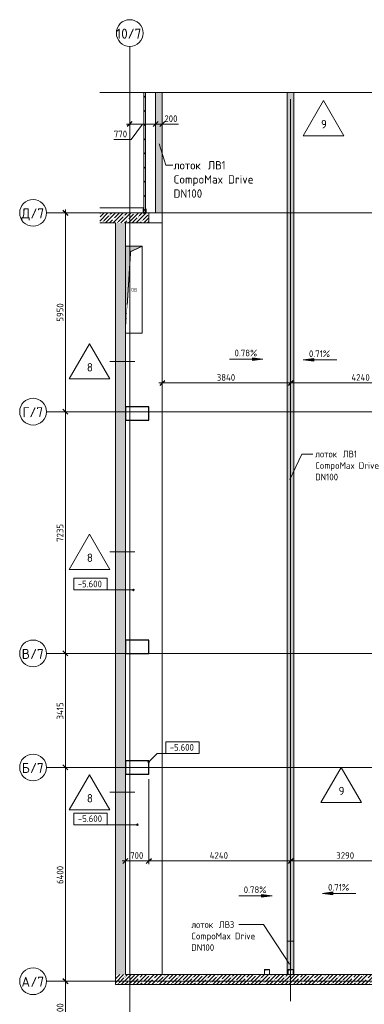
# Model space of a CAD drawing. Header units: millimetres. Extents: x 93132 to 156147, y -10965 to 65044.
# Tile 41 of 58: x 94108 to 104414, y 34510 to 63984. Entities that reach past the tile are written whole.
import ezdxf

# ---------------------------------------------------------------- set-up
doc = ezdxf.new("R2010")
doc.units = ezdxf.units.MM
for name, pattern in [('3_ Штрих_ 1 х 1 мм', [2, 1, -1]), ('4_ Штрихпунктир_ 10 х 2 мм', [14, 10, -2, 0, -2]), ('4_ Штрихпунктир_ 15 х 2 мм', [19, 15, -2, 0, -2])]:
    doc.linetypes.add(name, pattern=pattern)
for name, color, linetype, lineweight in [('A-ANNO-DIMS', 7, 'Continuous', 5), ('A-ANNO-DIMS-100', 7, 'Continuous', 5), ('A-ANNO-NOTE', 7, 'Continuous', 5), ('A-DETL', 7, 'Continuous', 25), ('A-DETL-GENF', 7, 'Continuous', 13), ('A-FLOR', 7, 'Continuous', 13), ('A-FLOR-IDEN', 7, 'Continuous', 5), ('A-GENM', 7, 'Continuous', 13), ('A-WALL', 7, 'Continuous', 13), ('A-WALL-PATT', 7, 'Continuous', 13), ('G-ANNO-DIMS', 7, 'Continuous', 5), ('G-ANNO-TEXT', 7, 'Continuous', 5), ('M-EQPM', 7, 'Continuous', 13), ('S-COLS', 7, 'Continuous', 25), ('S-GRID', 7, 'Continuous', 5), ('S-GRID-IDEN', 7, 'Continuous', 5)]:
    doc.layers.add(name, color=color, linetype=linetype, lineweight=lineweight)
doc.styles.add('GOST Common', font='GOST_Common.ttf', dxfattribs={"height": 100})
doc.styles.add('GOST Common_1', font='GOST_Common.ttf', dxfattribs={"height": 300})
doc.styles.add('GOST Common_2', font='GOST_Common.ttf', dxfattribs={"height": 200})
doc.styles.add('GOST Common_3', font='GOST_Common.ttf', dxfattribs={"height": 250})
doc.dimstyles.new('2_мм', dxfattribs={"dimscale": 304.8, "dimtxt": 201.142999, "dimasz": 0.492126, "dimexe": 0.328084, "dimexo": 0.492126, "dimgap": 0, "dimtad": 1, "dimdec": 0, "dimdsep": 46, "dimtxsty": 'GOST Common_2', "dimblk1": 'OBLIQUE', "dimblk2": 'OBLIQUE', "dimsah": 1, "dimcen": 0.09, "dimdle": 0.328084, "dimadec": 5, "dimazin": 2, "dimtfac": 1, "dimtdec": 4, "dimtix": 1, "dimtmove": 0, "dimatfit": 3, "dimfxl": 1, "dimtvp": 1, "dimtolj": 1, "dimtzin": 0, "dimarcsym": 2})
doc.dimstyles.new('2_мм_1', dxfattribs={"dimscale": 304.8, "dimtxt": 201.142999, "dimasz": 0.492126, "dimexe": 0.328084, "dimexo": 0.492126, "dimgap": 0, "dimtad": 1, "dimdec": 0, "dimdsep": 46, "dimtxsty": 'GOST Common_2', "dimblk1": 'OBLIQUE', "dimblk2": 'OBLIQUE', "dimsah": 1, "dimcen": 0.09, "dimdle": 0.328084, "dimadec": 5, "dimazin": 2, "dimtfac": 1, "dimtdec": 4, "dimtix": 1, "dimtmove": 1, "dimatfit": 3, "dimfxl": 1, "dimtvp": 1, "dimtolj": 1, "dimtzin": 0, "dimarcsym": 2})
pattern_1 = [(45, (0, 0), (-114.04925, 114.04925), []), (45, (114.05, 0), (-114.04925, 114.04925), [201.612, -40.322, 3.353, -36.97])]

# ---------------------------------------------------------------- blocks, each defined once
blk = doc.blocks.new('АР_Канал вертикальный прямоугольный - ОВ-4669002--01_Подвал_МП_часть Г')
at = {"layer": 'A-DETL-GENF'}
blk.add_hatch(color=256, dxfattribs=at).paths.add_polyline_path([(-250, -1300), (-95, 1145), (250, 1300), (-250, 1300), (-250, 685)])
at = {"layer": 'A-DETL-GENF', "linetype": '3_ Штрих_ 1 х 1 мм'}
for p, q in [((250, 1300), (-250, 1300)), ((-250, 1300), (-250, -1300)), ((250, 1300), (-250, 1300)), ((-250, 1300), (-250, -1300)), ((-95, 1145), (250, 1300)), ((-95, 1145), (250, 1300)), ((250, -1300), (250, 1300)), ((-250, -1300), (-95, 1145)), ((-250, -1300), (-95, 1145)), ((-250, -1300), (250, -1300))]:
    blk.add_line(p, q, dxfattribs=at)
at = {"layer": 'M-EQPM'}
for p, q in [((-250, -1300), (-250, 1300)), ((-250, 1300), (250, 1300)), ((250, 1300), (250, -1300)), ((250, -1300), (-250, -1300))]:
    blk.add_line(p, q, dxfattribs=at)
blk = doc.blocks.new('АР_Канал вертикальный прямоугольный - ВК-V12--01_Подвал_МП_часть Г')
at = {"layer": 'A-DETL-GENF'}
blk.add_hatch(color=256, dxfattribs=at).paths.add_polyline_path([(-75, -75), (-60, 60), (75, 75), (-75, 75)])
at = {"layer": 'A-DETL-GENF', "linetype": '3_ Штрих_ 1 х 1 мм'}
for p, q in [((75, 75), (-75, 75)), ((-75, 75), (-75, -75)), ((75, 75), (-75, 75)), ((-75, 75), (-75, -75)), ((-75, -75), (-60, 60)), ((-75, -75), (-60, 60)), ((-60, 60), (75, 75)), ((-60, 60), (75, 75)), ((75, -75), (75, 75))]:
    blk.add_line(p, q, dxfattribs=at)
at = {"layer": 'M-EQPM'}
for p, q in [((-75, -75), (-75, 75)), ((-75, 75), (75, 75)), ((75, 75), (75, -75))]:
    blk.add_line(p, q, dxfattribs=at)
blk = doc.blocks.new('АР_Канал вертикальный прямоугольный - ВК-5405413--01_Подвал_МП_часть Г')
at = {"layer": 'A-DETL-GENF'}
blk.add_hatch(color=256, dxfattribs=at).paths.add_polyline_path([(-75, -75), (-60, 60), (75, 75), (-75, 75)])
at = {"layer": 'A-DETL-GENF', "linetype": '3_ Штрих_ 1 х 1 мм'}
for p, q in [((75, 75), (-75, 75)), ((-75, 75), (-75, -75)), ((75, 75), (-75, 75)), ((-75, 75), (-75, -75)), ((-75, -75), (-60, 60)), ((-75, -75), (-60, 60)), ((-60, 60), (75, 75)), ((-60, 60), (75, 75)), ((75, -75), (75, 75)), ((-75, -75), (75, -75))]:
    blk.add_line(p, q, dxfattribs=at)
at = {"layer": 'M-EQPM'}
for p, q in [((-75, -75), (-75, 75)), ((-75, 75), (75, 75)), ((75, 75), (75, -75)), ((75, -75), (-75, -75))]:
    blk.add_line(p, q, dxfattribs=at)
blk = doc.blocks.new('АР_Лоток - 200х100h_ЛВ1-7518951--01_Подвал_МП_часть Г')
at = {"layer": 'M-EQPM', "true_color": 0xdddddd}
blk.add_hatch(color=254, dxfattribs=at).paths.add_polyline_path([(98370, 58200), (98370, 61800), (98170, 61800), (98170, 58200)])
blk = doc.blocks.new('Уголок противопожарной шторы 2 - Уголок противопожарной шторы 2-7299797--01_Подвал_МП_часть Г')
at = {"layer": 'A-GENM', "true_color": 0x808080}
blk.add_hatch(color=8, dxfattribs=at).paths.add_polyline_path([(97820, 58200), (97820, 58325), (97813, 58325), (97813, 58207), (97747, 58207), (97747, 58325), (97740, 58325), (97740, 58200)])
at = {"layer": 'A-GENM', "lineweight": 25}
for p, q in [((97747, 58325), (97740, 58325)), ((97740, 58325), (97740, 58200)), ((97740, 58200), (97820, 58200)), ((97747, 58207), (97747, 58325)), ((97813, 58207), (97747, 58207)), ((97820, 58325), (97813, 58325)), ((97813, 58325), (97813, 58207)), ((97820, 58200), (97820, 58325))]:
    blk.add_line(p, q, dxfattribs=at)
blk = doc.blocks.new('АР_Лоток - 200х100h_ЛВ1-7518949--01_Подвал_МП_часть Г')
at = {"layer": 'M-EQPM', "true_color": 0xdddddd}
blk.add_hatch(color=254, dxfattribs=at).paths.add_polyline_path([(29775, -100), (29775, 100), (4375, 100), (4375, -100), (28790, -100)])
at = {"layer": 'M-EQPM'}
blk.add_line((29775, -100), (29775, 100), dxfattribs=at)
blk = doc.blocks.new('АР_Лоток - 200х100h_L_1000_с вертик_отводом_ЛВ3-7511687--01_Подвал_МП_часть Г')
at = {"layer": 'M-EQPM', "true_color": 0xdddddd}
blk.add_hatch(color=254, dxfattribs=at).paths.add_polyline_path([(0, -75), (0, -100), (1000, -100), (1000, 100), (0, 100), (0, 75), (150, 75), (150, -75), (135, -75)])
at = {"layer": 'M-EQPM'}
blk.add_line((1000, -100), (1000, 100), dxfattribs=at)
blk = doc.blocks.new('Линия разрыва - М 1_100-2909595--01_Подвал_МП_часть Г')
at = {"layer": 'A-DETL-GENF', "lineweight": 5}
blk.add_line((1485, 0), (26450, 0), dxfattribs=at)
blk = doc.blocks.new('Ось сетки - 8_0 мм-31302--01_Подвал_МП_часть Г')
at = {"layer": 'S-GRID-IDEN'}
blk.add_circle((0, 0), 4, dxfattribs=at)
blk = doc.blocks.new('DIMBLOCK1--01_Подвал_МП_часть Г')
at = {"layer": 'A-ANNO-DIMS-100', "transparency": 16777216}
for p, q in [((98270, 53113), (102210, 53113)), ((98370, 53069), (98370, 53213)), ((98370, 53113), (98370, 53069)), ((102210, 53069), (102210, 53213)), ((102210, 53113), (102210, 53069))]:
    blk.add_line(p, q, dxfattribs=at)
at = {"layer": 'A-ANNO-DIMS-100', "lineweight": 25, "transparency": 16777216}
for p, q in [((98370, 53113), (98295, 53038)), ((98370, 53113), (98445, 53188)), ((102210, 53113), (102135, 53038)), ((102210, 53113), (102285, 53188))]:
    blk.add_line(p, q, dxfattribs=at)
at = {"layer": 'A-ANNO-DIMS-100', "color": 0, "transparency": 16777216, "insert": (100000, 53374), "char_height": 200, "width": 695.48, "attachment_point": 1, "line_spacing_factor": 1.022761, "style": 'GOST Common_2'}
blk.add_mtext('3840', dxfattribs=at)
blk = doc.blocks.new('_Oblique')
at = {"color": 0, "linetype": 'ByBlock', "lineweight": -2}
blk.add_line((-0.5, -0.5), (0.5, 0.5), dxfattribs=at)
blk = doc.blocks.new('DIMBLOCK2--01_Подвал_МП_часть Г')
at = {"layer": 'A-ANNO-DIMS-100', "lineweight": 25, "transparency": 16777216}
for p, q in [((102210, 53113), (102135, 53038)), ((102210, 53113), (102285, 53188)), ((106450, 53113), (106375, 53038)), ((106450, 53113), (106525, 53188))]:
    blk.add_line(p, q, dxfattribs=at)
at = {"layer": 'A-ANNO-DIMS-100', "transparency": 16777216}
for p, q in [((102210, 53069), (102210, 53213)), ((102210, 53113), (106450, 53113)), ((102210, 53113), (102210, 53069)), ((106450, 53069), (106450, 53213)), ((106450, 53113), (106450, 53069))]:
    blk.add_line(p, q, dxfattribs=at)
at = {"layer": 'A-ANNO-DIMS-100', "color": 0, "transparency": 16777216, "insert": (104030, 53374), "char_height": 200, "width": 720.02, "attachment_point": 1, "line_spacing_factor": 1.022761, "style": 'GOST Common_2'}
blk.add_mtext('4240', dxfattribs=at)
blk = doc.blocks.new('DIMBLOCK19--01_Подвал_МП_часть Г')
at = {"layer": 'A-ANNO-DIMS-100', "transparency": 16777216}
for p, q in [((97970, 41250), (97970, 38703)), ((97970, 38803), (97970, 41250)), ((97170, 38803), (97970, 38803)), ((97270, 38759), (97270, 38903)), ((97270, 38803), (97270, 38759))]:
    blk.add_line(p, q, dxfattribs=at)
at = {"layer": 'A-ANNO-DIMS-100', "lineweight": 25, "transparency": 16777216}
for p, q in [((97270, 38803), (97195, 38728)), ((97270, 38803), (97345, 38878)), ((97970, 38803), (97895, 38728)), ((97970, 38803), (98045, 38878))]:
    blk.add_line(p, q, dxfattribs=at)
at = {"layer": 'A-ANNO-DIMS-100', "color": 0, "transparency": 16777216, "insert": (97410, 39065), "char_height": 200, "width": 503.2, "attachment_point": 1, "line_spacing_factor": 1.022761, "style": 'GOST Common_2'}
blk.add_mtext('700', dxfattribs=at)
blk = doc.blocks.new('DIMBLOCK20--01_Подвал_МП_часть Г')
at = {"layer": 'A-ANNO-DIMS-100', "transparency": 16777216}
for p, q in [((97970, 41250), (97970, 38703)), ((97970, 38803), (97970, 41250)), ((97970, 38803), (102210, 38803)), ((102210, 38759), (102210, 38903)), ((102210, 38803), (102210, 38759))]:
    blk.add_line(p, q, dxfattribs=at)
at = {"layer": 'A-ANNO-DIMS-100', "lineweight": 25, "transparency": 16777216}
for p, q in [((97970, 38803), (97895, 38728)), ((97970, 38803), (98045, 38878)), ((102210, 38803), (102135, 38728)), ((102210, 38803), (102285, 38878))]:
    blk.add_line(p, q, dxfattribs=at)
at = {"layer": 'A-ANNO-DIMS-100', "color": 0, "transparency": 16777216, "insert": (99790, 39065), "char_height": 200, "width": 720.02, "attachment_point": 1, "line_spacing_factor": 1.022761, "style": 'GOST Common_2'}
blk.add_mtext('4240', dxfattribs=at)
blk = doc.blocks.new('DIMBLOCK21--01_Подвал_МП_часть Г')
at = {"layer": 'A-ANNO-DIMS-100', "lineweight": 25, "transparency": 16777216}
for p, q in [((102210, 38803), (102135, 38728)), ((102210, 38803), (102285, 38878)), ((105500, 38803), (105425, 38728)), ((105500, 38803), (105575, 38878))]:
    blk.add_line(p, q, dxfattribs=at)
at = {"layer": 'A-ANNO-DIMS-100', "transparency": 16777216}
for p, q in [((102210, 38759), (102210, 38903)), ((102210, 38803), (105500, 38803)), ((102210, 38803), (102210, 38759)), ((105500, 38759), (105500, 38903)), ((105500, 38803), (105500, 38759))]:
    blk.add_line(p, q, dxfattribs=at)
at = {"layer": 'A-ANNO-DIMS-100', "color": 0, "transparency": 16777216, "insert": (103575, 39065), "char_height": 200, "width": 670.93, "attachment_point": 1, "line_spacing_factor": 1.022761, "style": 'GOST Common_2'}
blk.add_mtext('3290', dxfattribs=at)
blk = doc.blocks.new('DIMBLOCK65--01_Подвал_МП_часть Г')
at = {"layer": 'A-ANNO-DIMS-100', "transparency": 16777216}
for p, q in [((95521, 35200), (95377, 35200)), ((95477, 33300), (95477, 35200)), ((95477, 35200), (95521, 35200)), ((95521, 33400), (95377, 33400)), ((95477, 33400), (95521, 33400))]:
    blk.add_line(p, q, dxfattribs=at)
at = {"layer": 'A-ANNO-DIMS-100', "lineweight": 25, "transparency": 16777216}
for p, q in [((95477, 35200), (95402, 35275)), ((95477, 35200), (95552, 35125)), ((95477, 33400), (95402, 33475)), ((95477, 33400), (95552, 33325))]:
    blk.add_line(p, q, dxfattribs=at)
at = {"layer": 'A-ANNO-DIMS-100', "color": 0, "transparency": 16777216, "insert": (95216, 34039), "char_height": 200, "width": 625.93, "attachment_point": 1, "rotation": 90, "line_spacing_factor": 1.022761, "style": 'GOST Common_2'}
blk.add_mtext('1800', dxfattribs=at)
blk = doc.blocks.new('DIMBLOCK66--01_Подвал_МП_часть Г')
at = {"layer": 'A-ANNO-DIMS-100', "transparency": 16777216}
for p, q in [((95521, 41600), (95377, 41600)), ((95477, 35200), (95477, 41600)), ((95477, 41600), (95521, 41600)), ((95521, 35200), (95377, 35200)), ((95477, 35200), (95521, 35200))]:
    blk.add_line(p, q, dxfattribs=at)
at = {"layer": 'A-ANNO-DIMS-100', "lineweight": 25, "transparency": 16777216}
for p, q in [((95477, 41600), (95402, 41675)), ((95477, 41600), (95552, 41525)), ((95477, 35200), (95402, 35275)), ((95477, 35200), (95552, 35125))]:
    blk.add_line(p, q, dxfattribs=at)
at = {"layer": 'A-ANNO-DIMS-100', "color": 0, "transparency": 16777216, "insert": (95216, 38110), "char_height": 200, "width": 695.48, "attachment_point": 1, "rotation": 90, "line_spacing_factor": 1.022761, "style": 'GOST Common_2'}
blk.add_mtext('6400', dxfattribs=at)
blk = doc.blocks.new('DIMBLOCK67--01_Подвал_МП_часть Г')
at = {"layer": 'A-ANNO-DIMS-100', "transparency": 16777216}
for p, q in [((95521, 45015), (95377, 45015)), ((95477, 41600), (95477, 45015)), ((95477, 45015), (95521, 45015)), ((95521, 41600), (95377, 41600)), ((95477, 41600), (95521, 41600))]:
    blk.add_line(p, q, dxfattribs=at)
at = {"layer": 'A-ANNO-DIMS-100', "lineweight": 25, "transparency": 16777216}
for p, q in [((95477, 45015), (95402, 45090)), ((95477, 45015), (95552, 44940)), ((95477, 41600), (95402, 41675)), ((95477, 41600), (95552, 41525))]:
    blk.add_line(p, q, dxfattribs=at)
at = {"layer": 'A-ANNO-DIMS-100', "color": 0, "transparency": 16777216, "insert": (95216, 43036), "char_height": 200, "width": 650.48, "attachment_point": 1, "rotation": 90, "line_spacing_factor": 1.022761, "style": 'GOST Common_2'}
blk.add_mtext('3415', dxfattribs=at)
blk = doc.blocks.new('DIMBLOCK68--01_Подвал_МП_часть Г')
at = {"layer": 'A-ANNO-DIMS-100', "transparency": 16777216}
for p, q in [((95521, 52250), (95377, 52250)), ((95477, 45015), (95477, 52250)), ((95477, 52250), (95521, 52250)), ((95521, 45015), (95377, 45015)), ((95477, 45015), (95521, 45015))]:
    blk.add_line(p, q, dxfattribs=at)
at = {"layer": 'A-ANNO-DIMS-100', "lineweight": 25, "transparency": 16777216}
for p, q in [((95477, 52250), (95402, 52325)), ((95477, 52250), (95552, 52175)), ((95477, 45015), (95402, 45090)), ((95477, 45015), (95552, 44940))]:
    blk.add_line(p, q, dxfattribs=at)
at = {"layer": 'A-ANNO-DIMS-100', "color": 0, "transparency": 16777216, "insert": (95216, 48353), "char_height": 200, "width": 670.93, "attachment_point": 1, "rotation": 90, "line_spacing_factor": 1.022761, "style": 'GOST Common_2'}
blk.add_mtext('7235', dxfattribs=at)
blk = doc.blocks.new('DIMBLOCK69--01_Подвал_МП_часть Г')
at = {"layer": 'A-ANNO-DIMS-100', "transparency": 16777216}
for p, q in [((95521, 58200), (95377, 58200)), ((95477, 52250), (95477, 58300)), ((95477, 58200), (95521, 58200)), ((95521, 52250), (95377, 52250)), ((95477, 52250), (95521, 52250))]:
    blk.add_line(p, q, dxfattribs=at)
at = {"layer": 'A-ANNO-DIMS-100', "lineweight": 25, "transparency": 16777216}
for p, q in [((95477, 58200), (95402, 58275)), ((95477, 58200), (95552, 58125)), ((95477, 52250), (95402, 52325)), ((95477, 52250), (95552, 52175))]:
    blk.add_line(p, q, dxfattribs=at)
at = {"layer": 'A-ANNO-DIMS-100', "color": 0, "transparency": 16777216, "insert": (95216, 54945), "char_height": 200, "width": 670.93, "attachment_point": 1, "rotation": 90, "line_spacing_factor": 1.022761, "style": 'GOST Common_2'}
blk.add_mtext('5950', dxfattribs=at)
blk = doc.blocks.new('Высотные отметки - Frame_2-749557--01_Подвал_МП_часть Г')
at = {"layer": 'G-ANNO-DIMS'}
for p, q in [((-5, 3.5), (-5, 0)), ((5, 3.5), (-5, 3.5)), ((5, 0), (5, 3.5)), ((-5, 0), (5, 0))]:
    blk.add_line(p, q, dxfattribs=at)
blk = doc.blocks.new('Марка полов - Марка полов-4106608--01_Подвал_МП_часть Г')
at = {"layer": 'A-FLOR-IDEN'}
for p, q in [((0, 7), (-6.06, -3.5)), ((6.06, -3.5), (0, 7)), ((-6.06, -3.5), (6.06, -3.5))]:
    blk.add_line(p, q, dxfattribs=at)
blk = doc.blocks.new('DIMBLOCK195--01_Подвал_МП_часть Г')
at = {"layer": 'A-ANNO-DIMS-100', "transparency": 16777216}
for p, q in [((97300, 60859), (98170, 60859)), ((97400, 60815), (97400, 60959)), ((97400, 60859), (97400, 60815)), ((97442, 60400), (97785, 60859)), ((98170, 60815), (98170, 60959)), ((98170, 60859), (98170, 60815)), ((96923, 60400), (97442, 60400))]:
    blk.add_line(p, q, dxfattribs=at)
at = {"layer": 'A-ANNO-DIMS-100', "lineweight": 25, "transparency": 16777216}
for p, q in [((97400, 60859), (97325, 60784)), ((97400, 60859), (97475, 60934)), ((98170, 60859), (98095, 60784)), ((98170, 60859), (98245, 60934))]:
    blk.add_line(p, q, dxfattribs=at)
at = {"layer": 'A-ANNO-DIMS-100', "color": 0, "transparency": 16777216, "insert": (96923, 60662), "char_height": 200, "width": 503.2, "attachment_point": 1, "line_spacing_factor": 1.022761, "style": 'GOST Common_2'}
blk.add_mtext('770', dxfattribs=at)
blk = doc.blocks.new('DIMBLOCK196--01_Подвал_МП_часть Г')
at = {"layer": 'A-ANNO-DIMS-100', "lineweight": 25, "transparency": 16777216}
for p, q in [((98170, 60859), (98095, 60784)), ((98170, 60859), (98245, 60934)), ((98370, 60859), (98295, 60784)), ((98370, 60859), (98445, 60934))]:
    blk.add_line(p, q, dxfattribs=at)
at = {"layer": 'A-ANNO-DIMS-100', "transparency": 16777216}
for p, q in [((98170, 60815), (98170, 60959)), ((98170, 60859), (98470, 60859)), ((98170, 60859), (98170, 60815)), ((98334, 60859), (98270, 60859)), ((98853, 60859), (98334, 60859)), ((98370, 60815), (98370, 60959)), ((98370, 60859), (98370, 60815))]:
    blk.add_line(p, q, dxfattribs=at)
at = {"layer": 'A-ANNO-DIMS-100', "color": 0, "transparency": 16777216, "insert": (98434, 61120), "char_height": 200, "width": 503.2, "attachment_point": 1, "line_spacing_factor": 1.022761, "style": 'GOST Common_2'}
blk.add_mtext('200', dxfattribs=at)

msp = doc.modelspace()

# ---------------------------------------------------------------- hatches: boundary and pattern name
at = {"layer": 'A-WALL-PATT', "lineweight": 5}
h = msp.add_hatch(dxfattribs=at)
h.set_pattern_fill('FP_5', color=256, style=0, pattern_type=2)
h.set_pattern_definition([(135, (0, 0), (-212.132, -212.132), [])])
h.paths.add_polyline_path([(97820, 58200), (97870, 58200), (97870, 61800), (97820, 61800), (97820, 58718.660866)])
h = msp.add_hatch(dxfattribs=at)
h.set_pattern_fill('FP_1', color=256, style=0, pattern_type=2)
h.set_pattern_definition(pattern_1)
h.paths.add_polyline_path([(96505.123174, 57900), (97970, 57900), (97970, 58200), (96505.123174, 58200), (96505.123174, 57905.835274)])
h = msp.add_hatch(dxfattribs=at)
h.set_pattern_fill('FP_1', color=256, style=0, pattern_type=2)
h.set_pattern_definition(pattern_1)
h.paths.add_polyline_path([(96970, 35400), (97270, 35400), (97270, 57900), (96970, 57900), (96970, 37384.822376)])
h = msp.add_hatch(dxfattribs=at)
h.set_pattern_fill('FP_1', color=256, style=0, pattern_type=2)
h.set_pattern_definition(pattern_1)
h.paths.add_polyline_path([(96970, 35100), (103300, 35100), (103300, 35400), (96970, 35400)])
h = msp.add_hatch(dxfattribs=at)
h.set_pattern_fill('FP_1', color=256, style=0, pattern_type=2)
h.set_pattern_definition(pattern_1)
h.paths.add_polyline_path([(103300, 35100), (105820, 35100), (105820, 35400), (103300, 35400)])
at = {"layer": 'G-ANNO-DIMS'}
for points in [[(101384.483255, 53824.083603), (101066.983255, 53865.883271), (101066.983255, 53782.283935)], [(102589.991036, 53802.645763), (102907.491036, 53760.846095), (102907.491036, 53844.445431)], [(101659.276121, 37757.493415), (101341.776121, 37799.293083), (101341.776121, 37715.693747)], [(103160.6276, 37831.453963), (103478.1276, 37789.654295), (103478.1276, 37873.253631)]]:
    msp.add_hatch(color=256, dxfattribs=at).paths.add_polyline_path(points)
h = msp.add_hatch(color=256, dxfattribs=at)
edge = h.paths.add_edge_path()
edge.add_arc((97508.273829, 46912.558516), 25, 0, 360)
h = msp.add_hatch(color=256, dxfattribs=at)
edge = h.paths.add_edge_path()
edge.add_arc((97970, 41771.438507), 25, 0, 360)
h = msp.add_hatch(color=256, dxfattribs=at)
edge = h.paths.add_edge_path()
edge.add_arc((97628.072368, 39885.742897), 25, 0, 360)

# ---------------------------------------------------------------- linework, layer by layer
at = {"layer": 'A-DETL', "linetype": '4_ Штрихпунктир_ 15 х 2 мм', "lineweight": 5}
msp.add_line((102210, 34600), (102210, 61600), dxfattribs=at)
at = {"layer": 'A-FLOR'}
for p, q in [((98169.988931, 58200.062244), (98169.988931, 61800)), ((98370, 35400), (98370, 61800)), ((102110, 35400), (102110, 61800)), ((102310, 61800), (102310, 35400)), ((97820, 58350), (96505.123174, 58350)), ((98370, 58200.062244), (98169.988931, 58200.062244)), ((98370, 57900), (97970, 57900))]:
    msp.add_line(p, q, dxfattribs=at)
at = {"layer": 'A-FLOR-IDEN'}
for p, q in [((97550.933637, 53755.539409), (96800.609242, 53755.539409)), ((97550.933637, 48055.539409), (96800.609242, 48055.539409)), ((97550.933637, 40855.539409), (96800.609242, 40855.539409))]:
    msp.add_line(p, q, dxfattribs=at)
at = {"layer": 'A-WALL'}
for p, q in [((97820, 61800), (97820, 58200)), ((97870, 58200), (97870, 61800)), ((97820, 58200), (96505.123174, 58200)), ((97970, 58200), (97870, 58200)), ((97970, 57900), (97970, 58200)), ((96505.123174, 57900), (96970, 57900)), ((96970, 57900), (96970, 35100)), ((97270, 57900), (97970, 57900)), ((97270, 57200), (97270, 57900)), ((97270, 35400), (97270, 54600)), ((101425, 35400), (97270, 35400)), ((105820, 35400), (101575, 35400)), ((96970, 35100), (105820, 35100))]:
    msp.add_line(p, q, dxfattribs=at)
at = {"layer": 'A-WALL', "lineweight": 25}
msp.add_line((97820, 58200), (97870, 58200), dxfattribs=at)
at = {"layer": 'G-ANNO-DIMS'}
for p, q in [((100384.483255, 53824.083603), (101384.483255, 53824.083603)), ((101384.483255, 53824.083603), (101066.983255, 53865.883271)), ((101066.983255, 53865.883271), (101066.983255, 53782.283935)), ((101066.983255, 53782.283935), (101384.483255, 53824.083603)), ((102907.491036, 53844.445431), (102589.991036, 53802.645763)), ((102589.991036, 53802.645763), (102907.491036, 53760.846095)), ((103589.991036, 53802.645763), (102589.991036, 53802.645763)), ((102907.491036, 53760.846095), (102907.491036, 53844.445431)), ((97508.273829, 46912.558516), (96224.795316, 46912.558516)), ((97970, 41771.438507), (98218.834856, 42020.273362)), ((98218.834856, 42020.273362), (98976.546754, 42020.273362)), ((97628.072368, 39885.742897), (96228.680694, 39885.742897)), ((100659.276121, 37757.493415), (101659.276121, 37757.493415)), ((101659.276121, 37757.493415), (101341.776121, 37799.293083)), ((101341.776121, 37799.293083), (101341.776121, 37715.693747)), ((101341.776121, 37715.693747), (101659.276121, 37757.493415)), ((103478.1276, 37873.253631), (103160.6276, 37831.453963)), ((103160.6276, 37831.453963), (103478.1276, 37789.654295)), ((104160.6276, 37831.453963), (103160.6276, 37831.453963)), ((103478.1276, 37789.654295), (103478.1276, 37873.253631))]:
    msp.add_line(p, q, dxfattribs=at)
for centre in [(97508.273829, 46912.558516), (97970, 41771.438507), (97628.072368, 39885.742897)]:
    msp.add_circle(centre, 25, dxfattribs=at)
at = {"layer": 'G-ANNO-TEXT'}
for p, q in [((98274.489972, 60269.113938), (98479.54757, 59625.978742)), ((98479.54757, 59625.978742), (98684.605169, 59625.978742)), ((102189.174036, 50216.605685), (102546.294121, 50982.217434)), ((102546.294121, 50982.217434), (102879.653471, 50982.217434)), ((101249.316543, 36897.289332), (100666.92071, 36897.289332)), ((101394.837797, 36897.289332), (101249.316543, 36897.289332)), ((102176.995305, 35713.942465), (101394.837797, 36897.289332))]:
    msp.add_line(p, q, dxfattribs=at)
at = {"layer": 'S-COLS'}
for p, q in [((97970, 52400), (97270, 52400)), ((97270, 52400), (97270, 52000)), ((97970, 52000), (97970, 52400)), ((97270, 52000), (97970, 52000)), ((97970, 45415), (97270, 45415)), ((97270, 45415), (97270, 45015)), ((97970, 45015), (97970, 45415)), ((97270, 45015), (97970, 45015)), ((97970, 41800), (97270, 41800)), ((97270, 41800), (97270, 41400)), ((97970, 41400), (97970, 41800)), ((97270, 41400), (97970, 41400))]:
    msp.add_line(p, q, dxfattribs=at)
at = {"layer": 'S-GRID', "linetype": '4_ Штрихпунктир_ 10 х 2 мм'}
for p, q in [((97400, 33200), (97400, 63183.748364)), ((106440.280405, 58200), (94908.239269, 58200)), ((106440.280405, 52250), (94908.239269, 52250)), ((106440.280405, 45015), (94908.239269, 45015)), ((106440.280405, 41600), (94908.239269, 41600)), ((144546.401273, 35200), (94908.239269, 35200)), ((146832.347903, 35200), (94908.239269, 35200))]:
    msp.add_line(p, q, dxfattribs=at)

# ---------------------------------------------------------------- block references
at = {"layer": 'A-DETL-GENF'}
msp.add_blockref('Линия разрыва - М 1_100-2909595--01_Подвал_МП_часть Г', (95020, 61800), dxfattribs=at)
at = {"layer": 'A-FLOR-IDEN', "xscale": 99.99999999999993, "yscale": 99.99999999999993, "zscale": 99.99999999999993}
for p in [(103196.140633, 60860.407274), (96194.39146, 53580.539409), (96194.39146, 47880.539409), (103722.404301, 40898.864279), (96194.39146, 40680.539409)]:
    msp.add_blockref('Марка полов - Марка полов-4106608--01_Подвал_МП_часть Г', p, dxfattribs=at)
at = {"layer": 'A-GENM'}
msp.add_blockref('Уголок противопожарной шторы 2 - Уголок противопожарной шторы 2-7299797--01_Подвал_МП_часть Г', (65, 0), dxfattribs=at)
at = {"layer": 'G-ANNO-DIMS', "xscale": 99.99999999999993, "yscale": 99.99999999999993, "zscale": 99.99999999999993}
for p in [(96224.795316, 46912.558516), (96228.680694, 39885.742897)]:
    msp.add_blockref('Высотные отметки - Frame_2-749557--01_Подвал_МП_часть Г', p, dxfattribs=at)
at = {"layer": 'G-ANNO-DIMS', "extrusion": (0, 0, -1), "xscale": 99.99999999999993, "yscale": 99.99999999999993, "zscale": 99.99999999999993}
msp.add_blockref('Высотные отметки - Frame_2-749557--01_Подвал_МП_часть Г', (-98976.546754, 42020.273362), dxfattribs=at)
at = {"layer": 'M-EQPM'}
for name, p in [('АР_Лоток - 200х100h_ЛВ1-7518951--01_Подвал_МП_часть Г', (0, 0)), ('АР_Канал вертикальный прямоугольный - ОВ-4669002--01_Подвал_МП_часть Г', (97520, 55900)), ('АР_Канал вертикальный прямоугольный - ВК-5405413--01_Подвал_МП_часть Г', (101500, 35475.006502)), ('АР_Канал вертикальный прямоугольный - ВК-V12--01_Подвал_МП_часть Г', (102210, 35475))]:
    msp.add_blockref(name, p, dxfattribs=at)
for name, p, rotation in [('АР_Лоток - 200х100h_ЛВ1-7518949--01_Подвал_МП_часть Г', (102210, 66175), 270), ('АР_Лоток - 200х100h_L_1000_с вертик_отводом_ЛВ3-7511687--01_Подвал_МП_часть Г', (102210, 35400), 89.99999999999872)]:
    msp.add_blockref(name, p, dxfattribs=dict(at, rotation=rotation))
at = {"layer": 'S-GRID-IDEN', "xscale": 99.99999999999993, "yscale": 99.99999999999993, "zscale": 99.99999999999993}
msp.add_blockref('Ось сетки - 8_0 мм-31302--01_Подвал_МП_часть Г', (97400, 63583.748364), dxfattribs=at)
for p, rotation in [((94508.239269, 58200), 89.99999999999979), ((94508.239269, 52250), 89.99999999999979), ((94508.239269, 45015), 89.99999999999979), ((94508.239269, 41600), 89.99999999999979), ((94508.239269, 35200), 89.99999999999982)]:
    msp.add_blockref('Ось сетки - 8_0 мм-31302--01_Подвал_МП_часть Г', p, dxfattribs=dict(at, rotation=rotation))

# ---------------------------------------------------------------- texts
at = {"layer": 'A-ANNO-NOTE', "insert": (97438.906744, 55943.609736), "char_height": 100, "width": 200.421875, "attachment_point": 1, "style": 'GOST Common'}
msp.add_mtext('ОВ', dxfattribs=at)
at = {"layer": 'A-FLOR-IDEN', "char_height": 250, "width": 216.455625, "attachment_point": 1, "style": 'GOST Common_3'}
for s, insert in [('\\fGOST Common|b0|i0|c204|p34|;9', (103119.26435, 60982.468946)), ('\\fGOST Common|b0|i0|c204|p34|;8', (96117.515177, 53702.601081)), ('\\fGOST Common|b0|i0|c204|p34|;8', (96117.515177, 48002.601081)), ('\\fGOST Common|b0|i0|c204|p34|;9', (103645.528018, 41020.925951)), ('\\fGOST Common|b0|i0|c204|p34|;8', (96117.515177, 40802.601081))]:
    msp.add_mtext(s, dxfattribs=dict(at, insert=insert))
at = {"layer": 'G-ANNO-DIMS', "char_height": 200, "attachment_point": 1, "line_spacing_factor": 1.022761, "style": 'GOST Common_2'}
for s, insert, width in [('0.78%', (100533.502656, 54105.449264), 842.35343804), ('0.71%', (102759.123939, 54084.011424), 794.08103471), ('-5.600', (95842.63879, 47193.924176), 917.17566319), ('-5.600', (98594.390227, 42301.639023), 917.17566319), ('-5.600', (95846.524168, 40167.108558), 917.17566319), ('0.78%', (100808.295522, 38038.859076), 842.35343804), ('0.71%', (103329.760503, 38112.819624), 794.08103471)]:
    msp.add_mtext(s, dxfattribs=dict(at, insert=insert, width=width))
at = {"layer": 'G-ANNO-TEXT', "attachment_point": 1}
for s, insert, char_height, width, style in [('лоток', (98709.605169, 59750.978742), 250, 1138.39625, 'GOST Common_3'), ('\\fGOST Common|b0|i0|c204|p34|; ', (99648.876002, 59750.978742), 250, 104.219375, 'GOST Common_3'), ('ЛВ', (99734.865585, 59750.978742), 250, 497.04625, 'GOST Common_3'), ('1 ', (100144.969752, 59750.978742), 250, 256.54, 'GOST Common_3'), ('CompoMax Drive', (98709.605169, 59327.645409), 250, 2894.091875, 'GOST Common_3'), ('DN100', (98709.605169, 58904.312076), 250, 1066.244375, 'GOST Common_3'), ('лоток', (102944.653471, 51082.217434), 200, 913.92375, 'GOST Common_2'), ('\\fGOST Common|b0|i0|c204|p34|; ', (103698.715971, 51082.217434), 200, 88.185625, 'GOST Common_2'), ('ЛВ', (103771.476388, 51082.217434), 200, 392.826875, 'GOST Common_2'), ('1 ', (104095.590971, 51082.217434), 200, 208.43875, 'GOST Common_2'), ('CompoMax Drive', (102944.653471, 50738.259101), 200, 2348.944375, 'GOST Common_2'), ('DN100', (102944.653471, 50394.300767), 200, 873.839375, 'GOST Common_2'), ('лоток', (99239.316543, 36997.289332), 200, 913.92375, 'GOST Common_2'), ('\\fGOST Common|b0|i0|c204|p34|; ', (99993.379043, 36997.289332), 200, 88.185625, 'GOST Common_2'), ('ЛВ', (100066.13946, 36997.289332), 200, 392.826875, 'GOST Common_2'), ('3 ', (100390.254043, 36997.289332), 200, 256.54, 'GOST Common_2'), ('CompoMax Drive', (99239.316543, 36653.330998), 200, 2348.944375, 'GOST Common_2'), ('DN100', (99239.316543, 36309.372665), 200, 873.839375, 'GOST Common_2')]:
    msp.add_mtext(s, dxfattribs=dict(at, insert=insert, char_height=char_height, width=width, style=style))
at = {"layer": 'S-GRID-IDEN', "char_height": 300, "attachment_point": 1, "style": 'GOST Common_1'}
for s, insert, width in [('10/7', (96999.87793, 63715.835512), 962.025), ('/7', (94431.516704, 58334.544597), 513.08), ('\\fGOST Common|b0|i0|c204|p34|;Д', (94160.318787, 58334.544597), 328.691875), ('\\fGOST Common|b0|i0|c204|p34|;Г', (94189.818787, 52384.544597), 256.54), ('/7', (94401.485454, 52384.544597), 513.08), ('\\fGOST Common|b0|i0|c204|p34|;В', (94170.318787, 45149.544597), 304.64125), ('/7', (94421.672954, 45149.544597), 513.08), ('\\fGOST Common|b0|i0|c204|p34|;Б', (94173.318787, 41734.544597), 296.624375), ('/7', (94418.05837, 41734.544597), 513.08), ('\\fGOST Common|b0|i0|c204|p34|;А', (94160.318787, 35334.544597), 328.691875), ('/7', (94431.516704, 35334.544597), 513.08)]:
    msp.add_mtext(s, dxfattribs=dict(at, insert=insert, width=width))

# ---------------------------------------------------------------- dimensions: what is measured, and where the dimension line sits
at = {"layer": 'A-ANNO-DIMS'}
for base, p1, p2, override, picture, middle in [((98370, 60858.966749), (98169.988931, 60965.032766), (98370, 60965.032766), {"dimpost": '<>', "dimfxl": 200.011069}, 'DIMBLOCK196--01_Подвал_МП_часть Г', (98685.622532, 60986.999076)), ((98169.988931, 60858.966749), (97400, 60965.032766), (98169.988931, 60965.032766), {"dimpost": '<>', "dimfxl": 769.988931}, 'DIMBLOCK195--01_Подвал_МП_часть Г', (97174.586737, 60528.506405))]:
    dim = msp.add_linear_dim(base=base, p1=p1, p2=p2, dimstyle='2_мм_1', override=override, dxfattribs=at)
    dim.commit()
    dim.dimension.update_dxf_attribs({"geometry": picture, "text_midpoint": middle, "dimtype": 160})
for base, p1, p2, override, picture, middle in [((95476.902163, 58200), (95370.836146, 52250), (95370.836146, 58200), {"dimpost": '<>', "dimfxl": 5950}, 'DIMBLOCK69--01_Подвал_МП_часть Г', (95376.902163, 55225)), ((95476.902163, 52250), (95370.836146, 45015), (95370.836146, 52250), {"dimpost": '<>', "dimfxl": 7235}, 'DIMBLOCK68--01_Подвал_МП_часть Г', (95376.902163, 48632.5)), ((95476.902163, 45015), (95370.836146, 41600), (95370.836146, 45015), {"dimpost": '<>', "dimfxl": 3415}, 'DIMBLOCK67--01_Подвал_МП_часть Г', (95376.902163, 43307.5)), ((95476.902163, 41600), (95370.836146, 35200), (95370.836146, 41600), {"dimpost": '<>', "dimfxl": 6400}, 'DIMBLOCK66--01_Подвал_МП_часть Г', (95376.902163, 38400)), ((95476.902163, 35200), (95370.836146, 33400), (95370.836146, 35200), {"dimpost": '<>', "dimfxl": 1800}, 'DIMBLOCK65--01_Подвал_МП_часть Г', (95376.902163, 34300))]:
    dim = msp.add_linear_dim(base=base, p1=p1, p2=p2, angle=90, dimstyle='2_мм', override=override, dxfattribs=at)
    dim.commit()
    dim.dimension.update_dxf_attribs({"geometry": picture, "text_midpoint": middle})
for base, p1, p2, override, picture, middle in [((102210, 53112.703724), (98370, 53218.769741), (102210, 53218.769741), {"dimpost": '<>', "dimfxl": 3840}, 'DIMBLOCK1--01_Подвал_МП_часть Г', (100290, 53212.703724)), ((106450, 53112.703724), (102210, 53218.769741), (106450, 53218.769741), {"dimpost": '<>', "dimfxl": 4240}, 'DIMBLOCK2--01_Подвал_МП_часть Г', (104330, 53212.703724)), ((97970, 38803.306315), (97270, 38909.372332), (97970, 41400), {"dimpost": '<>', "dimfxl": 2587.127013}, 'DIMBLOCK19--01_Подвал_МП_часть Г', (97620, 38903.306315)), ((102210, 38803.306315), (97970, 41400), (102210, 38909.372332), {"dimpost": '<>', "dimfxl": 4917.400348}, 'DIMBLOCK20--01_Подвал_МП_часть Г', (100090, 38903.306315)), ((105500, 38803.306315), (102210, 38909.372332), (105500, 38909.372332), {"dimpost": '<>', "dimfxl": 3290}, 'DIMBLOCK21--01_Подвал_МП_часть Г', (103855, 38903.306315))]:
    dim = msp.add_linear_dim(base=base, p1=p1, p2=p2, dimstyle='2_мм', override=override, dxfattribs=at)
    dim.commit()
    dim.dimension.update_dxf_attribs({"geometry": picture, "text_midpoint": middle})

doc.saveas('drawing.dxf')
